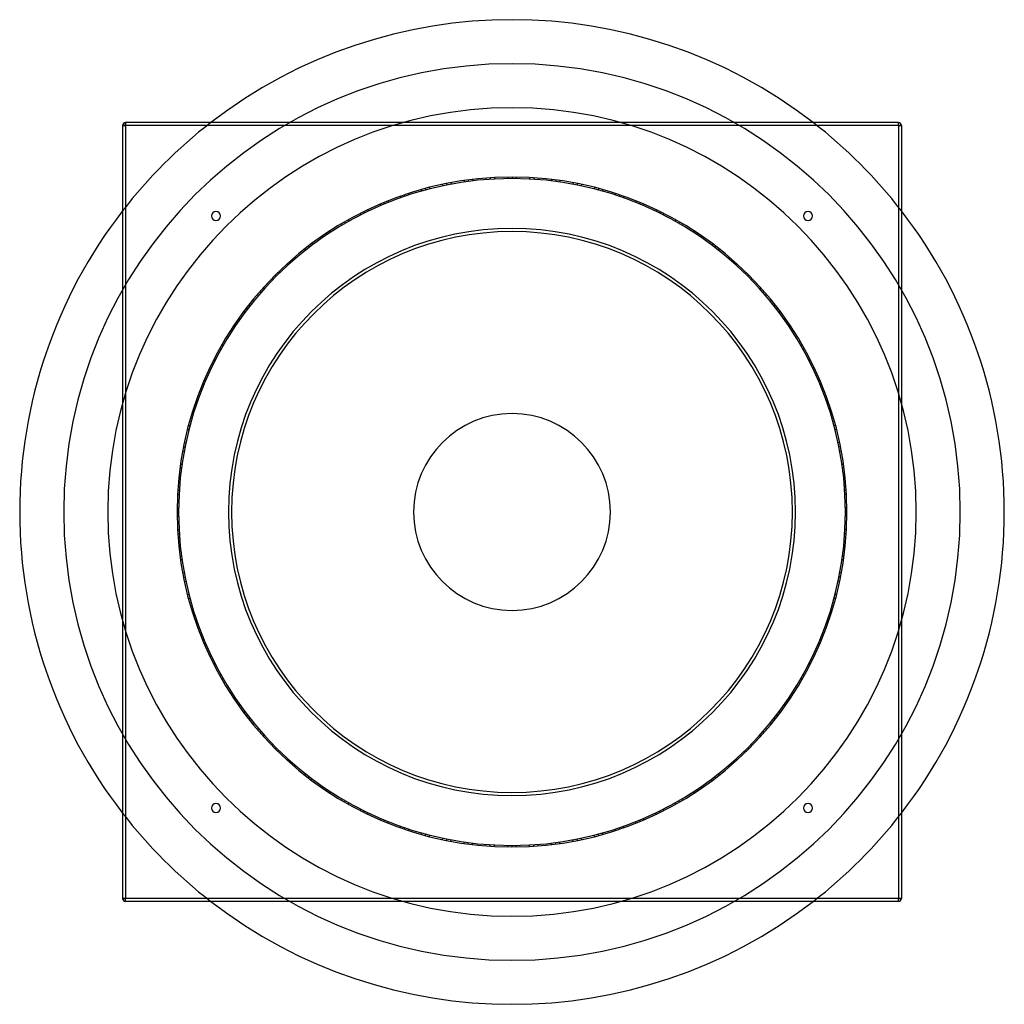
# Model space of a CAD drawing. Header units: millimetres. Extents: x -790 to 790, y -790 to 790.
import ezdxf

# ---------------------------------------------------------------- set-up
doc = ezdxf.new("R2010")
doc.units = ezdxf.units.MM
doc.layers.add('HIDDEN', color=7, linetype='Continuous')
doc.layers.add('THICK', color=7, linetype='Continuous')

msp = doc.modelspace()

# ---------------------------------------------------------------- linework, layer by layer
at = {"layer": 'HIDDEN'}
for p, q in [((-620, 620), (-625, 620)), ((-625, 620), (-625, 620)), ((-620, 620), (-620, 625)), ((-620, 625), (-620, 625)), ((-620, 620), (-620, -620)), ((620, 620), (-620, 620)), ((620, 620), (620, 625)), ((620, 625), (620, 625)), ((620, 620), (620, -620)), ((625, 620), (620, 620)), ((625, 620), (625, 620)), ((-6.8, 537.5), (-6.5, 535)), ((-6.8, 537.5), (-6.5, 535)), ((0, 537.5), (0, 535)), ((0, 537.5), (0, 535)), ((0, 537.5), (0, 535)), ((0, 537.5), (0, 535)), ((0, 537.5), (0, 535)), ((0, 537.5), (0, 535)), ((6.9, 537.5), (6.9, 535)), ((6.9, 537.5), (6.9, 535)), ((-111.6, 525.8), (-111, 523.4)), ((-111.6, 525.8), (-111, 523.4)), ((-111.6, 525.8), (-111, 523.4)), ((-104.9, 527.2), (-104.2, 524.7)), ((-104.9, 527.2), (-104.2, 524.7)), ((-104.9, 527.2), (-104.2, 524.7)), ((-104.9, 527.2), (-104.2, 524.7)), ((-98.1, 528.5), (-97.8, 526)), ((-98.1, 528.5), (-97.8, 526)), ((-98.1, 528.5), (-97.8, 526)), ((-76.9, 532), (-76.2, 529.5)), ((-76.9, 532), (-76.2, 529.5)), ((-70.2, 532.9), (-69.8, 530.4)), ((-70.2, 532.9), (-69.8, 530.4)), ((-70.2, 532.9), (-69.8, 530.4)), ((-70.2, 532.9), (-69.8, 530.4)), ((-70.2, 532.9), (-69.8, 530.4)), ((-70.2, 532.9), (-69.8, 530.4)), ((-63.4, 533.8), (-63, 531.3)), ((-63.4, 533.8), (-63, 531.3)), ((-42, 535.9), (-41.7, 533.4)), ((-42, 535.9), (-41.7, 533.4)), ((-42, 535.9), (-41.7, 533.4)), ((-35.2, 536.3), (-34.8, 533.9)), ((-35.2, 536.3), (-34.8, 533.9)), ((-35.2, 536.3), (-34.8, 533.9)), ((-35.2, 536.3), (-34.8, 533.9)), ((-28.3, 536.8), (-28.3, 534.3)), ((-28.3, 536.8), (-28.3, 534.3)), ((-28.3, 536.8), (-28.3, 534.3)), ((28.3, 536.8), (28.3, 534.3)), ((28.3, 536.8), (28.3, 534.3)), ((28.3, 536.8), (28.3, 534.3)), ((35.1, 536.4), (35.1, 533.8)), ((35.1, 536.4), (35.1, 533.8)), ((35.1, 536.4), (35.1, 533.8)), ((35.1, 536.4), (35.1, 533.8)), ((42, 535.9), (41.7, 533.4)), ((42, 535.9), (41.7, 533.4)), ((42, 535.9), (41.7, 533.4)), ((63.4, 533.7), (63.4, 531.2)), ((63.4, 533.7), (63.4, 531.2)), ((70.2, 532.9), (69.8, 530.4)), ((70.2, 532.9), (69.8, 530.4)), ((70.2, 532.9), (69.8, 530.4)), ((70.2, 532.9), (69.8, 530.4)), ((70.2, 532.9), (69.8, 530.4)), ((70.2, 532.9), (69.8, 530.4)), ((76.9, 532), (76.6, 529.5)), ((76.9, 532), (76.6, 529.5)), ((98.1, 528.5), (97.8, 526)), ((98.1, 528.5), (97.8, 526)), ((98.1, 528.5), (97.8, 526)), ((104.8, 527.2), (104.5, 524.7)), ((104.8, 527.2), (104.5, 524.7)), ((104.8, 527.2), (104.5, 524.7)), ((104.8, 527.2), (104.5, 524.7)), ((111.6, 525.8), (111, 523.4)), ((111.6, 525.8), (111, 523.4)), ((111.6, 525.8), (111, 523.4)), ((-179.3, 506.7), (-178.3, 504.4)), ((-179.3, 506.7), (-178.3, 504.4)), ((-179.3, 506.7), (-178.3, 504.4)), ((-172.8, 509), (-171.8, 506.7)), ((-172.8, 509), (-171.8, 506.7)), ((-172.8, 509), (-171.8, 506.7)), ((-172.8, 509), (-171.8, 506.7)), ((-166.2, 511.1), (-165.6, 508.7)), ((-166.2, 511.1), (-165.6, 508.7)), ((-166.2, 511.1), (-165.6, 508.7)), ((-145.7, 517.4), (-144.7, 515.1)), ((-145.7, 517.4), (-144.7, 515.1)), ((-139.1, 519.2), (-138.5, 516.8)), ((-139.1, 519.2), (-138.5, 516.8)), ((-139.1, 519.2), (-138.5, 516.8)), ((-139.1, 519.2), (-138.5, 516.8)), ((-139.1, 519.2), (-138.5, 516.8)), ((-139.1, 519.2), (-138.5, 516.8)), ((-132.5, 520.9), (-131.8, 518.5)), ((-132.5, 520.9), (-131.8, 518.5)), ((132.5, 520.9), (132.2, 518.4)), ((132.5, 520.9), (132.2, 518.4)), ((139.1, 519.2), (138.5, 516.8)), ((139.1, 519.2), (138.5, 516.8)), ((139.1, 519.2), (138.5, 516.8)), ((139.1, 519.2), (138.5, 516.8)), ((139.1, 519.2), (138.5, 516.8)), ((139.1, 519.2), (138.5, 516.8)), ((145.7, 517.4), (145.1, 515)), ((145.7, 517.4), (145.1, 515)), ((166.2, 511.1), (165.6, 508.7)), ((166.2, 511.1), (165.6, 508.7)), ((166.2, 511.1), (165.6, 508.7)), ((172.8, 509), (172.1, 506.6)), ((172.8, 509), (172.1, 506.6)), ((172.8, 509), (172.1, 506.6)), ((172.8, 509), (172.1, 506.6)), ((179.3, 506.7), (178.3, 504.4)), ((179.3, 506.7), (178.3, 504.4)), ((179.3, 506.7), (178.3, 504.4)), ((-212, 493.9), (-210.7, 491.8)), ((-212, 493.9), (-210.7, 491.8)), ((-205.7, 496.6), (-204.7, 494.3)), ((-205.7, 496.6), (-204.7, 494.3)), ((-205.7, 496.6), (-204.7, 494.3)), ((-205.7, 496.6), (-204.7, 494.3)), ((-205.7, 496.6), (-204.7, 494.3)), ((-205.7, 496.6), (-204.7, 494.3)), ((-199.3, 499.2), (-198.4, 496.9)), ((-199.3, 499.2), (-198.4, 496.9)), ((199.4, 499.1), (198.7, 496.7)), ((199.4, 499.1), (198.7, 496.7)), ((205.7, 496.6), (204.7, 494.3)), ((205.7, 496.6), (204.7, 494.3)), ((205.7, 496.6), (204.7, 494.3)), ((205.7, 496.6), (204.7, 494.3)), ((205.7, 496.6), (204.7, 494.3)), ((205.7, 496.6), (204.7, 494.3)), ((212, 493.9), (211.1, 491.6)), ((212, 493.9), (211.1, 491.6)), ((-243.9, 479), (-242.6, 476.8)), ((-243.9, 479), (-242.6, 476.8)), ((-243.9, 479), (-242.6, 476.8)), ((-237.7, 482.1), (-236.5, 479.9)), ((-237.7, 482.1), (-236.5, 479.9)), ((-237.7, 482.1), (-236.5, 479.9)), ((-237.7, 482.1), (-236.5, 479.9)), ((-231.5, 485.1), (-230.6, 482.8)), ((-231.5, 485.1), (-230.6, 482.8)), ((-231.5, 485.1), (-230.6, 482.8)), ((231.5, 485.1), (230.6, 482.8)), ((231.5, 485.1), (230.6, 482.8)), ((231.5, 485.1), (230.6, 482.8)), ((237.7, 482.1), (236.8, 479.8)), ((237.7, 482.1), (236.8, 479.8)), ((237.7, 482.1), (236.8, 479.8)), ((237.7, 482.1), (236.8, 479.8)), ((243.9, 479), (242.6, 476.8)), ((243.9, 479), (242.6, 476.8)), ((243.9, 479), (242.6, 476.8)), ((-274.6, 462.1), (-273.1, 460.1)), ((-274.6, 462.1), (-273.1, 460.1)), ((-268.8, 465.5), (-267.5, 463.3)), ((-268.8, 465.5), (-267.5, 463.3)), ((-268.8, 465.5), (-267.5, 463.3)), ((-268.8, 465.5), (-267.5, 463.3)), ((-268.8, 465.5), (-267.5, 463.3)), ((-268.8, 465.5), (-267.5, 463.3)), ((-262.8, 468.9), (-261.5, 466.7)), ((-262.8, 468.9), (-261.5, 466.7)), ((262.8, 468.9), (261.9, 466.5)), ((262.8, 468.9), (261.9, 466.5)), ((268.7, 465.5), (267.5, 463.3)), ((268.7, 465.5), (267.5, 463.3)), ((268.7, 465.5), (267.5, 463.3)), ((268.7, 465.5), (267.5, 463.3)), ((268.7, 465.5), (267.5, 463.3)), ((268.7, 465.5), (267.5, 463.3)), ((274.7, 462), (273.4, 459.9)), ((274.7, 462), (273.4, 459.9)), ((-304.3, 443.1), (-302.8, 441.1)), ((-304.3, 443.1), (-302.8, 441.1)), ((-304.3, 443.1), (-302.8, 441.1)), ((-298.6, 446.9), (-297.1, 444.9)), ((-298.6, 446.9), (-297.1, 444.9)), ((-298.6, 446.9), (-297.1, 444.9)), ((-298.6, 446.9), (-297.1, 444.9)), ((-292.9, 450.7), (-291.6, 448.5)), ((-292.9, 450.7), (-291.6, 448.5)), ((-292.9, 450.7), (-291.6, 448.5)), ((292.9, 450.7), (291.6, 448.5)), ((292.9, 450.7), (291.6, 448.5)), ((292.9, 450.7), (291.6, 448.5)), ((298.6, 446.9), (297.3, 444.8)), ((298.6, 446.9), (297.3, 444.8)), ((298.6, 446.9), (297.3, 444.8)), ((298.6, 446.9), (297.3, 444.8)), ((304.3, 443.1), (302.8, 441.1)), ((304.3, 443.1), (302.8, 441.1)), ((304.3, 443.1), (302.8, 441.1)), ((-321.7, 430.6), (-320.2, 428.6)), ((-321.7, 430.6), (-320.2, 428.6)), ((321.8, 430.5), (320.5, 428.4)), ((321.8, 430.5), (320.5, 428.4)), ((-332.6, 422.3), (-330.8, 420.5)), ((-332.6, 422.3), (-330.8, 420.5)), ((-327.2, 426.4), (-325.7, 424.4)), ((-327.2, 426.4), (-325.7, 424.4)), ((-327.2, 426.4), (-325.7, 424.4)), ((-327.2, 426.4), (-325.7, 424.4)), ((-327.2, 426.4), (-325.7, 424.4)), ((-327.2, 426.4), (-325.7, 424.4)), ((327.2, 426.4), (325.7, 424.4)), ((327.2, 426.4), (325.7, 424.4)), ((327.2, 426.4), (325.7, 424.4)), ((327.2, 426.4), (325.7, 424.4)), ((327.2, 426.4), (325.7, 424.4)), ((327.2, 426.4), (325.7, 424.4)), ((332.6, 422.2), (331.1, 420.2)), ((332.6, 422.2), (331.1, 420.2)), ((-359.5, 399.5), (-357.8, 397.8)), ((-359.5, 399.5), (-357.8, 397.8)), ((-359.5, 399.5), (-357.8, 397.8)), ((-354.4, 404.1), (-352.6, 402.3)), ((-354.4, 404.1), (-352.6, 402.3)), ((-354.4, 404.1), (-352.6, 402.3)), ((-354.4, 404.1), (-352.6, 402.3)), ((-349.2, 408.6), (-347.7, 406.6)), ((-349.2, 408.6), (-347.7, 406.6)), ((-349.2, 408.6), (-347.7, 406.6)), ((349.2, 408.6), (347.7, 406.6)), ((349.2, 408.6), (347.7, 406.6)), ((349.2, 408.6), (347.7, 406.6)), ((354.4, 404.1), (352.9, 402.1)), ((354.4, 404.1), (352.9, 402.1)), ((354.4, 404.1), (352.9, 402.1)), ((354.4, 404.1), (352.9, 402.1)), ((359.5, 399.5), (357.8, 397.8)), ((359.5, 399.5), (357.8, 397.8)), ((359.5, 399.5), (357.8, 397.8)), ((-380.1, 380.1), (-378.3, 378.3)), ((-380.1, 380.1), (-378.3, 378.3)), ((-380.1, 380.1), (-378.3, 378.3)), ((-380.1, 380.1), (-378.3, 378.3)), ((-380.1, 380.1), (-378.3, 378.3)), ((-380.1, 380.1), (-378.3, 378.3)), ((-375.2, 384.9), (-373.4, 383.1)), ((-375.2, 384.9), (-373.4, 383.1)), ((375.2, 384.8), (373.7, 382.8)), ((375.2, 384.8), (373.7, 382.8)), ((380.1, 380.1), (378.3, 378.3)), ((380.1, 380.1), (378.3, 378.3)), ((380.1, 380.1), (378.3, 378.3)), ((380.1, 380.1), (378.3, 378.3)), ((380.1, 380.1), (378.3, 378.3)), ((380.1, 380.1), (378.3, 378.3)), ((-384.8, 375.2), (-382.8, 373.7)), ((-384.8, 375.2), (-382.8, 373.7)), ((384.9, 375.2), (383.1, 373.4)), ((384.9, 375.2), (383.1, 373.4)), ((-408.6, 349.2), (-406.6, 347.7)), ((-408.6, 349.2), (-406.6, 347.7)), ((-408.6, 349.2), (-406.6, 347.7)), ((-404.1, 354.4), (-402.1, 352.9)), ((-404.1, 354.4), (-402.1, 352.9)), ((-404.1, 354.4), (-402.1, 352.9)), ((-404.1, 354.4), (-402.1, 352.9)), ((-399.5, 359.5), (-397.8, 357.8)), ((-399.5, 359.5), (-397.8, 357.8)), ((-399.5, 359.5), (-397.8, 357.8)), ((399.5, 359.5), (397.8, 357.8)), ((399.5, 359.5), (397.8, 357.8)), ((399.5, 359.5), (397.8, 357.8)), ((404.1, 354.4), (402.3, 352.6)), ((404.1, 354.4), (402.3, 352.6)), ((404.1, 354.4), (402.3, 352.6)), ((404.1, 354.4), (402.3, 352.6)), ((408.6, 349.2), (406.6, 347.7)), ((408.6, 349.2), (406.6, 347.7)), ((408.6, 349.2), (406.6, 347.7)), ((-422.2, 332.6), (-420.2, 331.1)), ((-422.2, 332.6), (-420.2, 331.1)), ((422.3, 332.6), (420.5, 330.8)), ((422.3, 332.6), (420.5, 330.8)), ((-430.5, 321.8), (-428.4, 320.5)), ((-430.5, 321.8), (-428.4, 320.5)), ((-426.4, 327.2), (-424.4, 325.7)), ((-426.4, 327.2), (-424.4, 325.7)), ((-426.4, 327.2), (-424.4, 325.7)), ((-426.4, 327.2), (-424.4, 325.7)), ((-426.4, 327.2), (-424.4, 325.7)), ((-426.4, 327.2), (-424.4, 325.7)), ((426.4, 327.2), (424.4, 325.7)), ((426.4, 327.2), (424.4, 325.7)), ((426.4, 327.2), (424.4, 325.7)), ((426.4, 327.2), (424.4, 325.7)), ((426.4, 327.2), (424.4, 325.7)), ((426.4, 327.2), (424.4, 325.7)), ((430.6, 321.7), (428.6, 320.2)), ((430.6, 321.7), (428.6, 320.2)), ((-443.1, 304.3), (-441.1, 302.8)), ((-443.1, 304.3), (-441.1, 302.8)), ((-443.1, 304.3), (-441.1, 302.8)), ((443.1, 304.3), (441.1, 302.8)), ((443.1, 304.3), (441.1, 302.8)), ((443.1, 304.3), (441.1, 302.8)), ((-450.7, 292.9), (-448.5, 291.6)), ((-450.7, 292.9), (-448.5, 291.6)), ((-450.7, 292.9), (-448.5, 291.6)), ((-446.9, 298.6), (-444.8, 297.3)), ((-446.9, 298.6), (-444.8, 297.3)), ((-446.9, 298.6), (-444.8, 297.3)), ((-446.9, 298.6), (-444.8, 297.3)), ((446.9, 298.6), (444.9, 297.1)), ((446.9, 298.6), (444.9, 297.1)), ((446.9, 298.6), (444.9, 297.1)), ((446.9, 298.6), (444.9, 297.1)), ((450.7, 292.9), (448.5, 291.6)), ((450.7, 292.9), (448.5, 291.6)), ((450.7, 292.9), (448.5, 291.6)), ((-465.5, 268.7), (-463.3, 267.5)), ((-465.5, 268.7), (-463.3, 267.5)), ((-465.5, 268.7), (-463.3, 267.5)), ((-465.5, 268.7), (-463.3, 267.5)), ((-465.5, 268.7), (-463.3, 267.5)), ((-465.5, 268.7), (-463.3, 267.5)), ((-462, 274.7), (-459.9, 273.4)), ((-462, 274.7), (-459.9, 273.4)), ((462.1, 274.6), (460.1, 273.1)), ((462.1, 274.6), (460.1, 273.1)), ((465.5, 268.7), (463.3, 267.5)), ((465.5, 268.7), (463.3, 267.5)), ((465.5, 268.7), (463.3, 267.5)), ((465.5, 268.7), (463.3, 267.5)), ((465.5, 268.7), (463.3, 267.5)), ((465.5, 268.7), (463.3, 267.5)), ((-468.9, 262.8), (-466.5, 261.9)), ((-468.9, 262.8), (-466.5, 261.9)), ((468.9, 262.8), (466.7, 261.5)), ((468.9, 262.8), (466.7, 261.5)), ((-482.1, 237.7), (-479.8, 236.8)), ((-482.1, 237.7), (-479.8, 236.8)), ((-482.1, 237.7), (-479.8, 236.8)), ((-482.1, 237.7), (-479.8, 236.8)), ((-479, 243.9), (-476.8, 242.6)), ((-479, 243.9), (-476.8, 242.6)), ((-479, 243.9), (-476.8, 242.6)), ((479, 243.9), (476.8, 242.6)), ((479, 243.9), (476.8, 242.6)), ((479, 243.9), (476.8, 242.6)), ((482.1, 237.7), (479.9, 236.5)), ((482.1, 237.7), (479.9, 236.5)), ((482.1, 237.7), (479.9, 236.5)), ((482.1, 237.7), (479.9, 236.5)), ((-485.1, 231.5), (-482.8, 230.6)), ((-485.1, 231.5), (-482.8, 230.6)), ((-485.1, 231.5), (-482.8, 230.6)), ((485.1, 231.5), (482.8, 230.6)), ((485.1, 231.5), (482.8, 230.6)), ((485.1, 231.5), (482.8, 230.6)), ((-496.6, 205.7), (-494.3, 204.7)), ((-496.6, 205.7), (-494.3, 204.7)), ((-496.6, 205.7), (-494.3, 204.7)), ((-496.6, 205.7), (-494.3, 204.7)), ((-496.6, 205.7), (-494.3, 204.7)), ((-496.6, 205.7), (-494.3, 204.7)), ((-493.9, 212), (-491.6, 211.1)), ((-493.9, 212), (-491.6, 211.1)), ((493.9, 212), (491.8, 210.7)), ((493.9, 212), (491.8, 210.7)), ((496.6, 205.7), (494.3, 204.7)), ((496.6, 205.7), (494.3, 204.7)), ((496.6, 205.7), (494.3, 204.7)), ((496.6, 205.7), (494.3, 204.7)), ((496.6, 205.7), (494.3, 204.7)), ((496.6, 205.7), (494.3, 204.7)), ((-499.1, 199.4), (-496.7, 198.7)), ((-499.1, 199.4), (-496.7, 198.7)), ((499.2, 199.3), (496.9, 198.4)), ((499.2, 199.3), (496.9, 198.4)), ((-506.7, 179.3), (-504.4, 178.3)), ((-506.7, 179.3), (-504.4, 178.3)), ((-506.7, 179.3), (-504.4, 178.3)), ((506.7, 179.3), (504.4, 178.3)), ((506.7, 179.3), (504.4, 178.3)), ((506.7, 179.3), (504.4, 178.3)), ((-511.1, 166.2), (-508.7, 165.6)), ((-511.1, 166.2), (-508.7, 165.6)), ((-511.1, 166.2), (-508.7, 165.6)), ((-509, 172.8), (-506.6, 172.1)), ((-509, 172.8), (-506.6, 172.1)), ((-509, 172.8), (-506.6, 172.1)), ((-509, 172.8), (-506.6, 172.1)), ((509, 172.8), (506.7, 171.8)), ((509, 172.8), (506.7, 171.8)), ((509, 172.8), (506.7, 171.8)), ((509, 172.8), (506.7, 171.8)), ((511.1, 166.2), (508.7, 165.6)), ((511.1, 166.2), (508.7, 165.6)), ((511.1, 166.2), (508.7, 165.6)), ((-517.4, 145.7), (-515, 145.1)), ((-517.4, 145.7), (-515, 145.1)), ((517.4, 145.7), (515.1, 144.7)), ((517.4, 145.7), (515.1, 144.7)), ((-520.9, 132.5), (-518.4, 132.2)), ((-520.9, 132.5), (-518.4, 132.2)), ((-519.2, 139.1), (-516.8, 138.5)), ((-519.2, 139.1), (-516.8, 138.5)), ((-519.2, 139.1), (-516.8, 138.5)), ((-519.2, 139.1), (-516.8, 138.5)), ((-519.2, 139.1), (-516.8, 138.5)), ((-519.2, 139.1), (-516.8, 138.5)), ((519.2, 139.1), (516.8, 138.5)), ((519.2, 139.1), (516.8, 138.5)), ((519.2, 139.1), (516.8, 138.5)), ((519.2, 139.1), (516.8, 138.5)), ((519.2, 139.1), (516.8, 138.5)), ((519.2, 139.1), (516.8, 138.5)), ((520.9, 132.5), (518.5, 131.8)), ((520.9, 132.5), (518.5, 131.8)), ((-525.8, 111.6), (-523.4, 111)), ((-525.8, 111.6), (-523.4, 111)), ((-525.8, 111.6), (-523.4, 111)), ((525.8, 111.6), (523.4, 111)), ((525.8, 111.6), (523.4, 111)), ((525.8, 111.6), (523.4, 111)), ((-528.5, 98.1), (-526, 97.8)), ((-528.5, 98.1), (-526, 97.8)), ((-528.5, 98.1), (-526, 97.8)), ((-527.2, 104.8), (-524.7, 104.5)), ((-527.2, 104.8), (-524.7, 104.5)), ((-527.2, 104.8), (-524.7, 104.5)), ((-527.2, 104.8), (-524.7, 104.5)), ((527.2, 104.9), (524.7, 104.2)), ((527.2, 104.9), (524.7, 104.2)), ((527.2, 104.9), (524.7, 104.2)), ((527.2, 104.9), (524.7, 104.2)), ((528.5, 98.1), (526, 97.8)), ((528.5, 98.1), (526, 97.8)), ((528.5, 98.1), (526, 97.8)), ((-533.7, 63.4), (-531.2, 63.4)), ((-533.7, 63.4), (-531.2, 63.4)), ((-532.9, 70.2), (-530.4, 69.8)), ((-532.9, 70.2), (-530.4, 69.8)), ((-532.9, 70.2), (-530.4, 69.8)), ((-532.9, 70.2), (-530.4, 69.8)), ((-532.9, 70.2), (-530.4, 69.8)), ((-532.9, 70.2), (-530.4, 69.8)), ((-532, 76.9), (-529.5, 76.6)), ((-532, 76.9), (-529.5, 76.6)), ((532, 76.9), (529.5, 76.2)), ((532, 76.9), (529.5, 76.2)), ((532.9, 70.2), (530.4, 69.8)), ((532.9, 70.2), (530.4, 69.8)), ((532.9, 70.2), (530.4, 69.8)), ((532.9, 70.2), (530.4, 69.8)), ((532.9, 70.2), (530.4, 69.8)), ((532.9, 70.2), (530.4, 69.8)), ((533.8, 63.4), (531.3, 63)), ((533.8, 63.4), (531.3, 63)), ((-536.4, 35.1), (-533.8, 35.1)), ((-536.4, 35.1), (-533.8, 35.1)), ((-536.4, 35.1), (-533.8, 35.1)), ((-536.4, 35.1), (-533.8, 35.1)), ((-535.9, 42), (-533.4, 41.7)), ((-535.9, 42), (-533.4, 41.7)), ((-535.9, 42), (-533.4, 41.7)), ((535.9, 42), (533.4, 41.7)), ((535.9, 42), (533.4, 41.7)), ((535.9, 42), (533.4, 41.7)), ((536.3, 35.2), (533.9, 34.8)), ((536.3, 35.2), (533.9, 34.8)), ((536.3, 35.2), (533.9, 34.8)), ((536.3, 35.2), (533.9, 34.8)), ((-536.8, 28.3), (-534.3, 28.3)), ((-536.8, 28.3), (-534.3, 28.3)), ((-536.8, 28.3), (-534.3, 28.3)), ((536.8, 28.3), (534.3, 28.3)), ((536.8, 28.3), (534.3, 28.3)), ((536.8, 28.3), (534.3, 28.3)), ((-537.5, 6.9), (-535, 6.9)), ((-537.5, 6.9), (-535, 6.9)), ((537.5, 6.8), (535, 6.5)), ((537.5, 6.8), (535, 6.5)), ((537.5, 0), (535, 0)), ((537.5, 0), (535, 0)), ((537.5, 0), (535, 0)), ((537.5, 0), (535, 0)), ((537.5, 0), (535, 0)), ((537.5, 0), (535, 0)), ((-537.5, 0), (-535, 0)), ((-537.5, 0), (-535, 0)), ((-537.5, 0), (-535, 0)), ((-537.5, 0), (-535, 0)), ((-537.5, 0), (-535, 0)), ((-537.5, 0), (-535, 0)), ((-537.5, -6.8), (-535, -6.5)), ((-537.5, -6.8), (-535, -6.5)), ((537.5, -6.9), (535, -6.9)), ((537.5, -6.9), (535, -6.9)), ((-536.8, -28.3), (-534.3, -28.3)), ((-536.8, -28.3), (-534.3, -28.3)), ((-536.8, -28.3), (-534.3, -28.3)), ((536.8, -28.3), (534.3, -28.3)), ((536.8, -28.3), (534.3, -28.3)), ((536.8, -28.3), (534.3, -28.3)), ((-536.3, -35.2), (-533.9, -34.8)), ((-536.3, -35.2), (-533.9, -34.8)), ((-536.3, -35.2), (-533.9, -34.8)), ((-536.3, -35.2), (-533.9, -34.8)), ((-535.9, -42), (-533.4, -41.7)), ((-535.9, -42), (-533.4, -41.7)), ((-535.9, -42), (-533.4, -41.7)), ((535.9, -42), (533.4, -41.7)), ((535.9, -42), (533.4, -41.7)), ((535.9, -42), (533.4, -41.7)), ((536.4, -35.1), (533.8, -35.1)), ((536.4, -35.1), (533.8, -35.1)), ((536.4, -35.1), (533.8, -35.1)), ((536.4, -35.1), (533.8, -35.1)), ((-533.8, -63.4), (-531.3, -63)), ((-533.8, -63.4), (-531.3, -63)), ((-532.9, -70.2), (-530.4, -69.8)), ((-532.9, -70.2), (-530.4, -69.8)), ((-532.9, -70.2), (-530.4, -69.8)), ((-532.9, -70.2), (-530.4, -69.8)), ((-532.9, -70.2), (-530.4, -69.8)), ((-532.9, -70.2), (-530.4, -69.8)), ((-532, -76.9), (-529.5, -76.2)), ((-532, -76.9), (-529.5, -76.2)), ((532, -76.9), (529.5, -76.6)), ((532, -76.9), (529.5, -76.6)), ((532.9, -70.2), (530.4, -69.8)), ((532.9, -70.2), (530.4, -69.8)), ((532.9, -70.2), (530.4, -69.8)), ((532.9, -70.2), (530.4, -69.8)), ((532.9, -70.2), (530.4, -69.8)), ((532.9, -70.2), (530.4, -69.8)), ((533.7, -63.4), (531.2, -63.4)), ((533.7, -63.4), (531.2, -63.4)), ((-528.5, -98.1), (-526, -97.8)), ((-528.5, -98.1), (-526, -97.8)), ((-528.5, -98.1), (-526, -97.8)), ((-527.2, -104.9), (-524.7, -104.2)), ((-527.2, -104.9), (-524.7, -104.2)), ((-527.2, -104.9), (-524.7, -104.2)), ((-527.2, -104.9), (-524.7, -104.2)), ((527.2, -104.8), (524.7, -104.5)), ((527.2, -104.8), (524.7, -104.5)), ((527.2, -104.8), (524.7, -104.5)), ((527.2, -104.8), (524.7, -104.5)), ((528.5, -98.1), (526, -97.8)), ((528.5, -98.1), (526, -97.8)), ((528.5, -98.1), (526, -97.8)), ((-525.8, -111.6), (-523.4, -111)), ((-525.8, -111.6), (-523.4, -111)), ((-525.8, -111.6), (-523.4, -111)), ((525.8, -111.6), (523.4, -111)), ((525.8, -111.6), (523.4, -111)), ((525.8, -111.6), (523.4, -111)), ((-520.9, -132.5), (-518.5, -131.8)), ((-520.9, -132.5), (-518.5, -131.8)), ((-519.2, -139.1), (-516.8, -138.5)), ((-519.2, -139.1), (-516.8, -138.5)), ((-519.2, -139.1), (-516.8, -138.5)), ((-519.2, -139.1), (-516.8, -138.5)), ((-519.2, -139.1), (-516.8, -138.5)), ((-519.2, -139.1), (-516.8, -138.5)), ((519.2, -139.1), (516.8, -138.5)), ((519.2, -139.1), (516.8, -138.5)), ((519.2, -139.1), (516.8, -138.5)), ((519.2, -139.1), (516.8, -138.5)), ((519.2, -139.1), (516.8, -138.5)), ((519.2, -139.1), (516.8, -138.5)), ((520.9, -132.5), (518.4, -132.2)), ((520.9, -132.5), (518.4, -132.2)), ((-517.4, -145.7), (-515.1, -144.7)), ((-517.4, -145.7), (-515.1, -144.7)), ((517.4, -145.7), (515, -145.1)), ((517.4, -145.7), (515, -145.1)), ((-511.1, -166.2), (-508.7, -165.6)), ((-511.1, -166.2), (-508.7, -165.6)), ((-511.1, -166.2), (-508.7, -165.6)), ((-509, -172.8), (-506.7, -171.8)), ((-509, -172.8), (-506.7, -171.8)), ((-509, -172.8), (-506.7, -171.8)), ((-509, -172.8), (-506.7, -171.8)), ((509, -172.8), (506.6, -172.1)), ((509, -172.8), (506.6, -172.1)), ((509, -172.8), (506.6, -172.1)), ((509, -172.8), (506.6, -172.1)), ((511.1, -166.2), (508.7, -165.6)), ((511.1, -166.2), (508.7, -165.6)), ((511.1, -166.2), (508.7, -165.6)), ((-506.7, -179.3), (-504.4, -178.3)), ((-506.7, -179.3), (-504.4, -178.3)), ((-506.7, -179.3), (-504.4, -178.3)), ((506.7, -179.3), (504.4, -178.3)), ((506.7, -179.3), (504.4, -178.3)), ((506.7, -179.3), (504.4, -178.3)), ((-499.2, -199.3), (-496.9, -198.4)), ((-499.2, -199.3), (-496.9, -198.4)), ((-496.6, -205.7), (-494.3, -204.7)), ((-496.6, -205.7), (-494.3, -204.7)), ((-496.6, -205.7), (-494.3, -204.7)), ((-496.6, -205.7), (-494.3, -204.7)), ((-496.6, -205.7), (-494.3, -204.7)), ((-496.6, -205.7), (-494.3, -204.7)), ((496.6, -205.7), (494.3, -204.7)), ((496.6, -205.7), (494.3, -204.7)), ((496.6, -205.7), (494.3, -204.7)), ((496.6, -205.7), (494.3, -204.7)), ((496.6, -205.7), (494.3, -204.7)), ((496.6, -205.7), (494.3, -204.7)), ((499.1, -199.4), (496.7, -198.7)), ((499.1, -199.4), (496.7, -198.7)), ((-493.9, -212), (-491.8, -210.7)), ((-493.9, -212), (-491.8, -210.7)), ((493.9, -212), (491.6, -211.1)), ((493.9, -212), (491.6, -211.1)), ((-485.1, -231.5), (-482.8, -230.6)), ((-485.1, -231.5), (-482.8, -230.6)), ((-485.1, -231.5), (-482.8, -230.6)), ((-482.1, -237.7), (-479.9, -236.5)), ((-482.1, -237.7), (-479.9, -236.5)), ((-482.1, -237.7), (-479.9, -236.5)), ((-482.1, -237.7), (-479.9, -236.5)), ((482.1, -237.7), (479.8, -236.8)), ((482.1, -237.7), (479.8, -236.8)), ((482.1, -237.7), (479.8, -236.8)), ((482.1, -237.7), (479.8, -236.8)), ((485.1, -231.5), (482.8, -230.6)), ((485.1, -231.5), (482.8, -230.6)), ((485.1, -231.5), (482.8, -230.6)), ((-479, -243.9), (-476.8, -242.6)), ((-479, -243.9), (-476.8, -242.6)), ((-479, -243.9), (-476.8, -242.6)), ((479, -243.9), (476.8, -242.6)), ((479, -243.9), (476.8, -242.6)), ((479, -243.9), (476.8, -242.6)), ((-468.9, -262.8), (-466.7, -261.5)), ((-468.9, -262.8), (-466.7, -261.5)), ((-465.5, -268.8), (-463.3, -267.5)), ((-465.5, -268.8), (-463.3, -267.5)), ((-465.5, -268.8), (-463.3, -267.5)), ((-465.5, -268.8), (-463.3, -267.5)), ((-465.5, -268.8), (-463.3, -267.5)), ((-465.5, -268.8), (-463.3, -267.5)), ((465.5, -268.8), (463.3, -267.5)), ((465.5, -268.8), (463.3, -267.5)), ((465.5, -268.8), (463.3, -267.5)), ((465.5, -268.8), (463.3, -267.5)), ((465.5, -268.8), (463.3, -267.5)), ((465.5, -268.8), (463.3, -267.5)), ((468.9, -262.8), (466.5, -261.9)), ((468.9, -262.8), (466.5, -261.9)), ((-462.1, -274.6), (-460.1, -273.1)), ((-462.1, -274.6), (-460.1, -273.1)), ((462, -274.7), (459.9, -273.4)), ((462, -274.7), (459.9, -273.4)), ((-450.7, -292.9), (-448.5, -291.6)), ((-450.7, -292.9), (-448.5, -291.6)), ((-450.7, -292.9), (-448.5, -291.6)), ((-446.9, -298.6), (-444.9, -297.1)), ((-446.9, -298.6), (-444.9, -297.1)), ((-446.9, -298.6), (-444.9, -297.1)), ((-446.9, -298.6), (-444.9, -297.1)), ((446.9, -298.6), (444.8, -297.3)), ((446.9, -298.6), (444.8, -297.3)), ((446.9, -298.6), (444.8, -297.3)), ((446.9, -298.6), (444.8, -297.3)), ((450.7, -292.9), (448.5, -291.6)), ((450.7, -292.9), (448.5, -291.6)), ((450.7, -292.9), (448.5, -291.6)), ((-443.1, -304.3), (-441.1, -302.8)), ((-443.1, -304.3), (-441.1, -302.8)), ((-443.1, -304.3), (-441.1, -302.8)), ((443.1, -304.3), (441.1, -302.8)), ((443.1, -304.3), (441.1, -302.8)), ((443.1, -304.3), (441.1, -302.8)), ((-430.6, -321.7), (-428.6, -320.2)), ((-430.6, -321.7), (-428.6, -320.2)), ((-426.4, -327.2), (-424.4, -325.7)), ((-426.4, -327.2), (-424.4, -325.7)), ((-426.4, -327.2), (-424.4, -325.7)), ((-426.4, -327.2), (-424.4, -325.7)), ((-426.4, -327.2), (-424.4, -325.7)), ((-426.4, -327.2), (-424.4, -325.7)), ((-422.3, -332.6), (-420.5, -330.8)), ((-422.3, -332.6), (-420.5, -330.8)), ((422.2, -332.6), (420.2, -331.1)), ((422.2, -332.6), (420.2, -331.1)), ((426.4, -327.2), (424.4, -325.7)), ((426.4, -327.2), (424.4, -325.7)), ((426.4, -327.2), (424.4, -325.7)), ((426.4, -327.2), (424.4, -325.7)), ((426.4, -327.2), (424.4, -325.7)), ((426.4, -327.2), (424.4, -325.7)), ((430.5, -321.8), (428.4, -320.5)), ((430.5, -321.8), (428.4, -320.5)), ((-408.6, -349.2), (-406.6, -347.7)), ((-408.6, -349.2), (-406.6, -347.7)), ((-408.6, -349.2), (-406.6, -347.7)), ((-404.1, -354.4), (-402.3, -352.6)), ((-404.1, -354.4), (-402.3, -352.6)), ((-404.1, -354.4), (-402.3, -352.6)), ((-404.1, -354.4), (-402.3, -352.6)), ((-399.5, -359.5), (-397.8, -357.8)), ((-399.5, -359.5), (-397.8, -357.8)), ((-399.5, -359.5), (-397.8, -357.8)), ((399.5, -359.5), (397.8, -357.8)), ((399.5, -359.5), (397.8, -357.8)), ((399.5, -359.5), (397.8, -357.8)), ((404.1, -354.4), (402.1, -352.9)), ((404.1, -354.4), (402.1, -352.9)), ((404.1, -354.4), (402.1, -352.9)), ((404.1, -354.4), (402.1, -352.9)), ((408.6, -349.2), (406.6, -347.7)), ((408.6, -349.2), (406.6, -347.7)), ((408.6, -349.2), (406.6, -347.7)), ((-384.9, -375.2), (-383.1, -373.4)), ((-384.9, -375.2), (-383.1, -373.4)), ((-380.1, -380.1), (-378.3, -378.3)), ((-380.1, -380.1), (-378.3, -378.3)), ((-380.1, -380.1), (-378.3, -378.3)), ((-380.1, -380.1), (-378.3, -378.3)), ((-380.1, -380.1), (-378.3, -378.3)), ((-380.1, -380.1), (-378.3, -378.3)), ((380.1, -380.1), (378.3, -378.3)), ((380.1, -380.1), (378.3, -378.3)), ((380.1, -380.1), (378.3, -378.3)), ((380.1, -380.1), (378.3, -378.3)), ((380.1, -380.1), (378.3, -378.3)), ((380.1, -380.1), (378.3, -378.3)), ((384.8, -375.2), (382.8, -373.7)), ((384.8, -375.2), (382.8, -373.7)), ((-375.2, -384.8), (-373.7, -382.8)), ((-375.2, -384.8), (-373.7, -382.8)), ((375.2, -384.9), (373.4, -383.1)), ((375.2, -384.9), (373.4, -383.1)), ((-359.5, -399.5), (-357.8, -397.8)), ((-359.5, -399.5), (-357.8, -397.8)), ((-359.5, -399.5), (-357.8, -397.8)), ((-354.4, -404.1), (-352.9, -402.1)), ((-354.4, -404.1), (-352.9, -402.1)), ((-354.4, -404.1), (-352.9, -402.1)), ((-354.4, -404.1), (-352.9, -402.1)), ((-349.2, -408.6), (-347.7, -406.6)), ((-349.2, -408.6), (-347.7, -406.6)), ((-349.2, -408.6), (-347.7, -406.6)), ((349.2, -408.6), (347.7, -406.6)), ((349.2, -408.6), (347.7, -406.6)), ((349.2, -408.6), (347.7, -406.6)), ((354.4, -404.1), (352.6, -402.3)), ((354.4, -404.1), (352.6, -402.3)), ((354.4, -404.1), (352.6, -402.3)), ((354.4, -404.1), (352.6, -402.3)), ((359.5, -399.5), (357.8, -397.8)), ((359.5, -399.5), (357.8, -397.8)), ((359.5, -399.5), (357.8, -397.8)), ((-332.6, -422.2), (-331.1, -420.2)), ((-332.6, -422.2), (-331.1, -420.2)), ((-327.2, -426.4), (-325.7, -424.4)), ((-327.2, -426.4), (-325.7, -424.4)), ((-327.2, -426.4), (-325.7, -424.4)), ((-327.2, -426.4), (-325.7, -424.4)), ((-327.2, -426.4), (-325.7, -424.4)), ((-327.2, -426.4), (-325.7, -424.4)), ((327.2, -426.4), (325.7, -424.4)), ((327.2, -426.4), (325.7, -424.4)), ((327.2, -426.4), (325.7, -424.4)), ((327.2, -426.4), (325.7, -424.4)), ((327.2, -426.4), (325.7, -424.4)), ((327.2, -426.4), (325.7, -424.4)), ((332.6, -422.3), (330.8, -420.5)), ((332.6, -422.3), (330.8, -420.5)), ((-321.8, -430.5), (-320.5, -428.4)), ((-321.8, -430.5), (-320.5, -428.4)), ((-304.3, -443.1), (-302.8, -441.1)), ((-304.3, -443.1), (-302.8, -441.1)), ((-304.3, -443.1), (-302.8, -441.1)), ((304.3, -443.1), (302.8, -441.1)), ((304.3, -443.1), (302.8, -441.1)), ((304.3, -443.1), (302.8, -441.1)), ((321.7, -430.6), (320.2, -428.6)), ((321.7, -430.6), (320.2, -428.6)), ((-298.6, -446.9), (-297.3, -444.8)), ((-298.6, -446.9), (-297.3, -444.8)), ((-298.6, -446.9), (-297.3, -444.8)), ((-298.6, -446.9), (-297.3, -444.8)), ((-292.9, -450.7), (-291.6, -448.5)), ((-292.9, -450.7), (-291.6, -448.5)), ((-292.9, -450.7), (-291.6, -448.5)), ((292.9, -450.7), (291.6, -448.5)), ((292.9, -450.7), (291.6, -448.5)), ((292.9, -450.7), (291.6, -448.5)), ((298.6, -446.9), (297.1, -444.9)), ((298.6, -446.9), (297.1, -444.9)), ((298.6, -446.9), (297.1, -444.9)), ((298.6, -446.9), (297.1, -444.9)), ((-274.7, -462), (-273.4, -459.9)), ((-274.7, -462), (-273.4, -459.9)), ((-268.8, -465.5), (-267.5, -463.3)), ((-268.8, -465.5), (-267.5, -463.3)), ((-268.8, -465.5), (-267.5, -463.3)), ((-268.8, -465.5), (-267.5, -463.3)), ((-268.8, -465.5), (-267.5, -463.3)), ((-268.8, -465.5), (-267.5, -463.3)), ((-262.8, -468.9), (-261.9, -466.5)), ((-262.8, -468.9), (-261.9, -466.5)), ((262.8, -468.9), (261.5, -466.7)), ((262.8, -468.9), (261.5, -466.7)), ((268.7, -465.5), (267.5, -463.3)), ((268.7, -465.5), (267.5, -463.3)), ((268.7, -465.5), (267.5, -463.3)), ((268.7, -465.5), (267.5, -463.3)), ((268.7, -465.5), (267.5, -463.3)), ((268.7, -465.5), (267.5, -463.3)), ((274.6, -462.1), (273.1, -460.1)), ((274.6, -462.1), (273.1, -460.1)), ((-243.9, -479), (-242.6, -476.8)), ((-243.9, -479), (-242.6, -476.8)), ((-243.9, -479), (-242.6, -476.8)), ((-237.7, -482.1), (-236.8, -479.8)), ((-237.7, -482.1), (-236.8, -479.8)), ((-237.7, -482.1), (-236.8, -479.8)), ((-237.7, -482.1), (-236.8, -479.8)), ((-231.5, -485.1), (-230.6, -482.8)), ((-231.5, -485.1), (-230.6, -482.8)), ((-231.5, -485.1), (-230.6, -482.8)), ((231.5, -485.1), (230.6, -482.8)), ((231.5, -485.1), (230.6, -482.8)), ((231.5, -485.1), (230.6, -482.8)), ((237.7, -482.1), (236.5, -479.9)), ((237.7, -482.1), (236.5, -479.9)), ((237.7, -482.1), (236.5, -479.9)), ((237.7, -482.1), (236.5, -479.9)), ((243.9, -479), (242.6, -476.8)), ((243.9, -479), (242.6, -476.8)), ((243.9, -479), (242.6, -476.8)), ((-212, -493.9), (-211.1, -491.6)), ((-212, -493.9), (-211.1, -491.6)), ((-205.7, -496.6), (-204.7, -494.3)), ((-205.7, -496.6), (-204.7, -494.3)), ((-205.7, -496.6), (-204.7, -494.3)), ((-205.7, -496.6), (-204.7, -494.3)), ((-205.7, -496.6), (-204.7, -494.3)), ((-205.7, -496.6), (-204.7, -494.3)), ((-199.4, -499.1), (-198.7, -496.7)), ((-199.4, -499.1), (-198.7, -496.7)), ((-179.3, -506.7), (-178.3, -504.4)), ((-179.3, -506.7), (-178.3, -504.4)), ((-179.3, -506.7), (-178.3, -504.4)), ((179.3, -506.7), (178.3, -504.4)), ((179.3, -506.7), (178.3, -504.4)), ((179.3, -506.7), (178.3, -504.4)), ((199.3, -499.2), (198.4, -496.9)), ((199.3, -499.2), (198.4, -496.9)), ((205.7, -496.6), (204.7, -494.3)), ((205.7, -496.6), (204.7, -494.3)), ((205.7, -496.6), (204.7, -494.3)), ((205.7, -496.6), (204.7, -494.3)), ((205.7, -496.6), (204.7, -494.3)), ((205.7, -496.6), (204.7, -494.3)), ((212, -493.9), (210.7, -491.8)), ((212, -493.9), (210.7, -491.8)), ((-172.8, -509), (-172.1, -506.6)), ((-172.8, -509), (-172.1, -506.6)), ((-172.8, -509), (-172.1, -506.6)), ((-172.8, -509), (-172.1, -506.6)), ((-166.2, -511.1), (-165.6, -508.7)), ((-166.2, -511.1), (-165.6, -508.7)), ((-166.2, -511.1), (-165.6, -508.7)), ((-145.7, -517.4), (-145.1, -515)), ((-145.7, -517.4), (-145.1, -515)), ((-139.1, -519.2), (-138.5, -516.8)), ((-139.1, -519.2), (-138.5, -516.8)), ((-139.1, -519.2), (-138.5, -516.8)), ((-139.1, -519.2), (-138.5, -516.8)), ((-139.1, -519.2), (-138.5, -516.8)), ((-139.1, -519.2), (-138.5, -516.8)), ((-132.5, -520.9), (-132.2, -518.4)), ((-132.5, -520.9), (-132.2, -518.4)), ((132.5, -520.9), (131.8, -518.5)), ((132.5, -520.9), (131.8, -518.5)), ((139.1, -519.2), (138.5, -516.8)), ((139.1, -519.2), (138.5, -516.8)), ((139.1, -519.2), (138.5, -516.8)), ((139.1, -519.2), (138.5, -516.8)), ((139.1, -519.2), (138.5, -516.8)), ((139.1, -519.2), (138.5, -516.8)), ((145.7, -517.4), (144.7, -515.1)), ((145.7, -517.4), (144.7, -515.1)), ((166.2, -511.1), (165.6, -508.7)), ((166.2, -511.1), (165.6, -508.7)), ((166.2, -511.1), (165.6, -508.7)), ((172.8, -509), (171.8, -506.7)), ((172.8, -509), (171.8, -506.7)), ((172.8, -509), (171.8, -506.7)), ((172.8, -509), (171.8, -506.7)), ((-111.6, -525.8), (-111, -523.4)), ((-111.6, -525.8), (-111, -523.4)), ((-111.6, -525.8), (-111, -523.4)), ((-104.8, -527.2), (-104.5, -524.7)), ((-104.8, -527.2), (-104.5, -524.7)), ((-104.8, -527.2), (-104.5, -524.7)), ((-104.8, -527.2), (-104.5, -524.7)), ((-98.1, -528.5), (-97.8, -526)), ((-98.1, -528.5), (-97.8, -526)), ((-98.1, -528.5), (-97.8, -526)), ((-76.9, -532), (-76.6, -529.5)), ((-76.9, -532), (-76.6, -529.5)), ((-70.2, -532.9), (-69.8, -530.4)), ((-70.2, -532.9), (-69.8, -530.4)), ((-70.2, -532.9), (-69.8, -530.4)), ((-70.2, -532.9), (-69.8, -530.4)), ((-70.2, -532.9), (-69.8, -530.4)), ((-70.2, -532.9), (-69.8, -530.4)), ((-63.4, -533.7), (-63.4, -531.2)), ((-63.4, -533.7), (-63.4, -531.2)), ((-42, -535.9), (-41.7, -533.4)), ((-42, -535.9), (-41.7, -533.4)), ((-42, -535.9), (-41.7, -533.4)), ((-35.1, -536.4), (-35.1, -533.8)), ((-35.1, -536.4), (-35.1, -533.8)), ((-35.1, -536.4), (-35.1, -533.8)), ((-35.1, -536.4), (-35.1, -533.8)), ((-28.3, -536.8), (-28.3, -534.3)), ((-28.3, -536.8), (-28.3, -534.3)), ((-28.3, -536.8), (-28.3, -534.3)), ((-6.9, -537.5), (-6.9, -535)), ((-6.9, -537.5), (-6.9, -535)), ((0, -537.5), (0, -535)), ((0, -537.5), (0, -535)), ((0, -537.5), (0, -535)), ((0, -537.5), (0, -535)), ((0, -537.5), (0, -535)), ((0, -537.5), (0, -535)), ((6.8, -537.5), (6.5, -535)), ((6.8, -537.5), (6.5, -535)), ((28.3, -536.8), (28.3, -534.3)), ((28.3, -536.8), (28.3, -534.3)), ((28.3, -536.8), (28.3, -534.3)), ((35.2, -536.3), (34.8, -533.9)), ((35.2, -536.3), (34.8, -533.9)), ((35.2, -536.3), (34.8, -533.9)), ((35.2, -536.3), (34.8, -533.9)), ((42, -535.9), (41.7, -533.4)), ((42, -535.9), (41.7, -533.4)), ((42, -535.9), (41.7, -533.4)), ((63.4, -533.8), (63, -531.3)), ((63.4, -533.8), (63, -531.3)), ((70.2, -532.9), (69.8, -530.4)), ((70.2, -532.9), (69.8, -530.4)), ((70.2, -532.9), (69.8, -530.4)), ((70.2, -532.9), (69.8, -530.4)), ((70.2, -532.9), (69.8, -530.4)), ((70.2, -532.9), (69.8, -530.4)), ((76.9, -532), (76.2, -529.5)), ((76.9, -532), (76.2, -529.5)), ((98.1, -528.5), (97.8, -526)), ((98.1, -528.5), (97.8, -526)), ((98.1, -528.5), (97.8, -526)), ((104.9, -527.2), (104.2, -524.7)), ((104.9, -527.2), (104.2, -524.7)), ((104.9, -527.2), (104.2, -524.7)), ((104.9, -527.2), (104.2, -524.7)), ((111.6, -525.8), (111, -523.4)), ((111.6, -525.8), (111, -523.4)), ((111.6, -525.8), (111, -523.4)), ((-620, -620), (-625, -620)), ((-625, -620), (-625, -620)), ((620, -620), (-620, -620)), ((-620, -625), (-620, -620)), ((-620, -625), (-620, -625)), ((620, -625), (620, -620)), ((625, -620), (620, -620)), ((620, -625), (620, -625)), ((625, -620), (625, -620))]:
    msp.add_line(p, q, dxfattribs=at)
for radius, start, end in [(719.4, 90, 270), (719.4, 0, 90), (648.8, 0, 180), (790, 127.7079, 142.2921), (790, 37.7079, 52.2921), (537.5, 0, 180), (535, 0, 180), (535, 90, 270), (535, 0, 90), (455, 0, 180), (158, 0, 180), (648.8, 180, 0), (537.5, 180, 0), (455, 180, 0), (158, 180, 0), (719.4, 270, 0), (535, 180, 0), (535, 270, 0), (790, 217.7079, 232.2921), (790, 307.7079, 322.2921)]:
    msp.add_arc((0, 0), radius, start, end, dxfattribs=at)
at = {"layer": 'THICK'}
for p, q in [((-625, 620), (-625, -620)), ((-625, 620), (-620, 620)), ((620, 625), (-620, 625)), ((-620, 625), (-620, 620)), ((620, 620), (-620, 620)), ((-620, 620), (-620, -620)), ((620, 620), (620, 625)), ((620, 620), (625, 620)), ((620, 620), (620, -620)), ((625, 620), (625, -620)), ((-625, -620), (-620, -620)), ((-620, -625), (-620, -620)), ((620, -620), (-620, -620)), ((620, -625), (-620, -625)), ((620, -620), (625, -620)), ((620, -625), (620, -620))]:
    msp.add_line(p, q, dxfattribs=at)
for centre, radius, start, end in [((0, 0), 790, 52.2921, 127.7079), ((-620, 620), 5, 90, 180), ((620, 620), 5, 0, 90), ((0, 0), 790, 142.2921, 180), ((-475, 475), 7, 0, 180), ((-475, 475), 7, 180, 0), ((475, 475), 7, 0, 180), ((475, 475), 7, 180, 0), ((0, 0), 790, 0, 37.7079), ((0, 0), 450, 0, 180), ((0, 0), 790, 180, 217.7079), ((0, 0), 450, 180, 0), ((0, 0), 790, 322.2921, 0), ((-475, -475), 7, 0, 180), ((475, -475), 7, 0, 180), ((-475, -475), 7, 180, 0), ((475, -475), 7, 180, 0), ((-620, -620), 5, 180, 270), ((0, 0), 790, 232.2921, 307.7079), ((620, -620), 5, 270, 0)]:
    msp.add_arc(centre, radius, start, end, dxfattribs=at)

doc.saveas('drawing.dxf')
